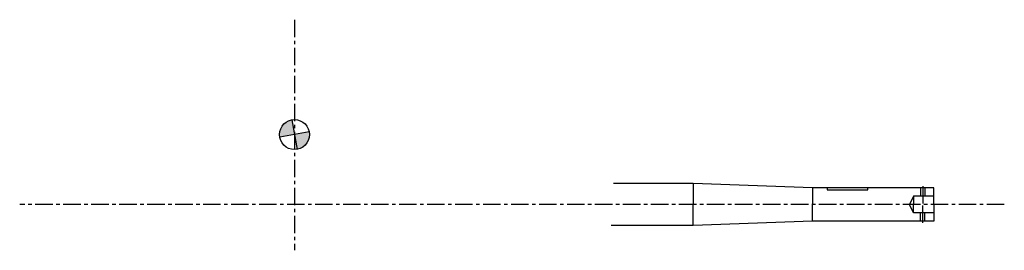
# Model space of a CAD drawing. Header units: millimetres. Extents: x -2304 to 376, y 7556 to 8183.
import ezdxf

# ---------------------------------------------------------------- set-up
doc = ezdxf.new("R2010")
doc.units = ezdxf.units.MM
doc.header["$LTSCALE"] = 1.5
doc.linetypes.add('CENTER', pattern=[50.8, 31.75, -6.35, 6.35, -6.35])
for name, color, linetype in [('Blade', 7, 'CONTINUOUS'), ('CENTER', 1, 'CENTER'), ('STOCK', 5, 'CONTINUOUS')]:
    doc.layers.add(name, color=color, linetype=linetype)

msp = doc.modelspace()

# ---------------------------------------------------------------- hatches: boundary and pattern name
at = {"layer": 'Blade'}
h = msp.add_hatch(color=256, dxfattribs=at)
h.paths.add_polyline_path([(-1556.3, 7870.2), (-1549.2, 7830.1, 0.36397), (-1515.5, 7870.2, 0.043661), (-1516.1, 7877.3)])
h.paths.add_polyline_path([(-1563.4, 7910.4, 0.36397), (-1597.1, 7870.2, 0.043661), (-1596.5, 7863.2), (-1556.3, 7870.2)])

# ---------------------------------------------------------------- linework, layer by layer
for p, q in [((-1563.4, 7910.4), (-1549.2, 7830.1)), ((-1516.1, 7877.3), (-1596.5, 7863.2))]:
    msp.add_line(p, q, dxfattribs=at)
msp.add_circle((-1556.3, 7870.2), 40.8, dxfattribs=at)
at = {"layer": 'CENTER'}
for p, q in [((-1556.3, 8182.7), (-1556.3, 7555.5)), ((154.3, 7730.1), (154.3, 7680.1)), ((376.3, 7680.1), (-2304.5, 7680.1)), ((154.3, 7630.1), (154.3, 7680.1)), ((154.3, 7630.1), (154.3, 7680.1))]:
    msp.add_line(p, q, dxfattribs=at)
at = {"layer": 'STOCK'}
for p, q in [((-470.7, 7737.6), (-687.8, 7737.6)), ((-145.7, 7725.1), (-470.7, 7737.6)), ((-470.7, 7737.6), (-470.7, 7680.1)), ((184.3, 7725.1), (-145.7, 7725.1)), ((-145.7, 7725.1), (-145.7, 7680.1)), ((-105.7, 7725.1), (-105.7, 7720.1)), ((4.3, 7720.1), (4.3, 7725.1)), ((148.3, 7725.1), (148.3, 7703.1)), ((160.3, 7725.1), (160.3, 7703.1)), ((184.3, 7680.1), (184.3, 7725.1)), ((-105.7, 7720.1), (4.3, 7720.1)), ((129.3, 7703.1), (118.3, 7680.1)), ((184.3, 7703.1), (129.3, 7703.1)), ((129.3, 7703.1), (129.3, 7680.1)), ((-470.7, 7622.6), (-470.7, 7680.1)), ((-470.7, 7622.6), (-470.7, 7680.1)), ((-145.7, 7635.1), (-145.7, 7680.1)), ((129.3, 7657.1), (118.3, 7680.1)), ((129.3, 7657.1), (129.3, 7680.1)), ((184.3, 7680.1), (184.3, 7635.1)), ((184.3, 7657.1), (129.3, 7657.1)), ((148.3, 7635.1), (148.3, 7657.1)), ((160.3, 7635.1), (160.3, 7657.1)), ((-470.7, 7622.6), (-693.7, 7622.6)), ((-145.7, 7635.1), (-470.7, 7622.6)), ((184.3, 7635.1), (-145.7, 7635.1))]:
    msp.add_line(p, q, dxfattribs=at)

doc.saveas('drawing.dxf')
